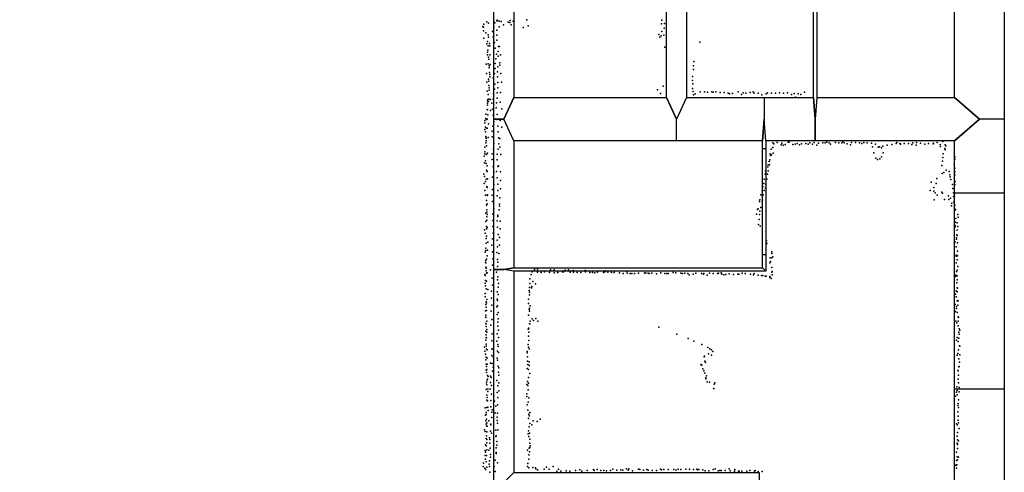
# Model space of a CAD drawing. Extents: x -16507 to -4451, y -8783 to 31162.
# Tile 9 of 11: x -10590 to -4673, y 23584 to 26302. Entities that reach past the tile are written whole.
import ezdxf

# ---------------------------------------------------------------- set-up
doc = ezdxf.new("R2010")
doc.units = 0
for name, color, linetype in [('DOORS', 7, 'continuous'), ('P', 9, 'continuous'), ('ROOMS', 1, 'continuous'), ('WALLS', 3, 'continuous'), ('WINDOWS', 6, 'continuous')]:
    doc.layers.add(name, color=color, linetype=linetype)

msp = doc.modelspace()

# ---------------------------------------------------------------- linework, layer by layer
at = {"layer": 'DOORS'}
msp.add_lwpolyline([(-6106.09, 25529.2), (-6106.09, 24889.2), (-6126.09, 24889.2), (-6126.09, 25529.2), (-6106.09, 25529.2)], dxfattribs=at)
at = {"layer": 'P'}
for p in [(-7800, 26275), (-7783, 26290), (-7772, 26282), (-7741, 26294), (-7735, 26283), (-7722, 26296), (-7720, 26299), (-7718, 26298), (-7708, 26294), (-7696, 26292), (-7683, 26272), (-7655, 26288), (-7645, 26285), (-7643, 26298), (-7637, 26272), (-7625, 26294), (-7541, 26302), (-6733, 26278), (-6730, 26300), (-6715, 26280), (-7807, 26262), (-7803, 26236), (-7802, 26257), (-7789, 26224), (-7748, 26232), (-7741, 26257), (-7722, 26239), (-7708, 26259), (-7565, 26256), (-7533, 26266), (-6749, 26213), (-6731, 26231), (-6717, 26251), (-7800, 26192), (-7783, 26158), (-7778, 26171), (-7775, 26211), (-7773, 26197), (-7766, 26159), (-7745, 26200), (-7736, 26165), (-7723, 26179), (-7722, 26210), (-6742, 26198), (-6735, 26205), (-6718, 26210), (-6502, 26168), (-7778, 26108), (-7776, 26119), (-7775, 26145), (-7764, 26146), (-7733, 26131), (-7724, 26095), (-7715, 26112), (-7713, 26142), (-7707, 26142), (-6713, 26137), (-7787, 26036), (-7778, 26092), (-7775, 26038), (-7773, 26078), (-7771, 26066), (-7764, 26092), (-7763, 26034), (-7733, 26040), (-7729, 26068), (-7715, 26083), (-7704, 26043), (-7701, 26092), (-6539, 26051), (-7785, 25979), (-7769, 26025), (-7768, 26013), (-7767, 25986), (-7737, 25980), (-7733, 26009), (-7718, 25990), (-7716, 26020), (-7704, 26030), (-7698, 25980), (-6541, 26025), (-6541, 26003), (-7783, 25927), (-7773, 25946), (-7771, 25933), (-7765, 25959), (-7764, 25973), (-7744, 25953), (-7735, 25916), (-7719, 25959), (-7716, 25926), (-7695, 25928), (-6547, 25961), (-6546, 25938), (-6545, 25917), (-7780, 25874), (-7771, 25907), (-7769, 25893), (-7769, 25880), (-7743, 25857), (-7737, 25886), (-7720, 25864), (-7716, 25894), (-7700, 25865), (-6757, 25882), (-6739, 25860), (-6723, 25904), (-6546, 25890), (-6542, 25872), (-6530, 25858), (-6500, 25870), (-6475, 25869), (-6457, 25867), (-6431, 25869), (-6423, 25868), (-6406, 25870), (-6381, 25865), (-6356, 25865), (-6332, 25862), (-6324, 25858), (-6307, 25860), (-6273, 25869), (-6242, 25864), (-6226, 25861), (-6200, 25865), (-6182, 25870), (-6176, 25861), (-6152, 25861), (-6104, 25857), (-6095, 25863), (-6071, 25862), (-6048, 25862), (-6023, 25863), (-5999, 25862), (-5975, 25864), (-5936, 25859), (-5912, 25857), (-5873, 25868), (-7779, 25800), (-7778, 25814), (-7776, 25823), (-7775, 25854), (-7772, 25810), (-7771, 25826), (-7762, 25823), (-7753, 25800), (-7744, 25825), (-7724, 25802), (-7720, 25831), (-7703, 25806), (-6541, 25851), (-6252, 25854), (-6129, 25852), (-5952, 25854), (-5928, 25837), (-5896, 25854), (-7781, 25763), (-7779, 25788), (-7779, 25761), (-7761, 25756), (-7748, 25765), (-7727, 25772), (-7692, 25766), (-7794, 25696), (-7794, 25683), (-7789, 25709), (-7788, 25735), (-7785, 25702), (-7781, 25704), (-7777, 25730), (-7744, 25729), (-7740, 25691), (-7723, 25702), (-7720, 25733), (-7703, 25697), (-7794, 25643), (-7791, 25656), (-7791, 25629), (-7784, 25650), (-7780, 25651), (-7772, 25676), (-7750, 25633), (-7747, 25663), (-7716, 25662), (-7715, 25629), (-7692, 25656), (-7789, 25601), (-7789, 25562), (-7787, 25593), (-7787, 25589), (-7787, 25575), (-7775, 25595), (-7750, 25599), (-7712, 25592), (-7704, 25589), (-6064, 25563), (-6038, 25564), (-5971, 25566), (-5965, 25567), (-5841, 25563), (-5815, 25564), (-5789, 25561), (-5764, 25563), (-5749, 25563), (-5739, 25567), (-5726, 25562), (-5688, 25565), (-5668, 25563), (-5650, 25563), (-5643, 25570), (-5636, 25562), (-5592, 25564), (-5567, 25564), (-5542, 25562), (-5516, 25565), (-5497, 25562), (-5471, 25561), (-5319, 25564), (-5223, 25563), (-5201, 25565), (-5176, 25561), (-5098, 25561), (-5076, 25565), (-5042, 25571), (-7794, 25536), (-7794, 25509), (-7784, 25545), (-7743, 25525), (-7741, 25558), (-7715, 25525), (-7711, 25556), (-7704, 25536), (-6074, 25525), (-6064, 25534), (-6057, 25557), (-6013, 25550), (-6010, 25560), (-6001, 25549), (-5989, 25553), (-5943, 25552), (-5930, 25555), (-5918, 25559), (-5903, 25550), (-5891, 25556), (-5865, 25559), (-5852, 25555), (-5826, 25554), (-5800, 25549), (-5718, 25555), (-5617, 25556), (-5597, 25551), (-5528, 25558), (-5464, 25539), (-5457, 25502), (-5447, 25555), (-5430, 25536), (-5423, 25539), (-5411, 25533), (-5403, 25542), (-5401, 25503), (-5376, 25548), (-5349, 25553), (-5322, 25558), (-5301, 25559), (-5296, 25554), (-5274, 25559), (-5248, 25559), (-5229, 25552), (-5202, 25549), (-5151, 25555), (-5129, 25558), (-5101, 25557), (-5058, 25553), (-5056, 25540), (-5031, 25529), (-5029, 25551), (-5028, 25520), (-5024, 25545), (-7798, 25482), (-7797, 25442), (-7795, 25496), (-7790, 25454), (-7784, 25493), (-7779, 25500), (-7751, 25497), (-7750, 25462), (-7721, 25461), (-7720, 25495), (-7698, 25492), (-6085, 25451), (-6082, 25461), (-6079, 25496), (-6077, 25486), (-6071, 25490), (-6062, 25501), (-5445, 25470), (-5434, 25462), (-5420, 25467), (-5411, 25479), (-5044, 25453), (-5042, 25474), (-5040, 25496), (-4970, 25479), (-4970, 25464), (-7787, 25438), (-7785, 25398), (-7782, 25392), (-7781, 25425), (-7780, 25390), (-7744, 25421), (-7741, 25384), (-7724, 25391), (-7717, 25421), (-7712, 25424), (-7700, 25388), (-6107, 25393), (-6093, 25418), (-6091, 25431), (-6091, 25395), (-6084, 25430), (-5049, 25427), (-5036, 25384), (-5022, 25398), (-5005, 25390), (-4974, 25431), (-4970, 25410), (-4970, 25388), (-7800, 25374), (-7797, 25360), (-7790, 25330), (-7787, 25344), (-7779, 25346), (-7749, 25356), (-7720, 25353), (-7701, 25337), (-6115, 25344), (-6109, 25376), (-6099, 25345), (-6096, 25374), (-5113, 25327), (-5078, 25349), (-5046, 25379), (-5000, 25371), (-4999, 25358), (-4995, 25342), (-4971, 25371), (-4968, 25330), (-7798, 25319), (-7795, 25277), (-7782, 25301), (-7781, 25294), (-7748, 25283), (-7741, 25313), (-7716, 25314), (-7716, 25277), (-7701, 25287), (-6127, 25275), (-6124, 25298), (-6118, 25318), (-6115, 25277), (-6108, 25290), (-6106, 25314), (-5118, 25277), (-5097, 25294), (-5096, 25272), (-5082, 25319), (-5048, 25266), (-4984, 25312), (-4983, 25288), (-4971, 25312), (-7791, 25248), (-7784, 25217), (-7780, 25246), (-7778, 25250), (-7751, 25249), (-7748, 25210), (-7721, 25244), (-7705, 25232), (-6143, 25210), (-6141, 25221), (-6135, 25251), (-6127, 25207), (-6125, 25219), (-6122, 25251), (-5095, 25221), (-5089, 25262), (-5077, 25248), (-5044, 25261), (-5032, 25222), (-5009, 25244), (-5006, 25223), (-4997, 25230), (-4979, 25262), (-4978, 25241), (-4977, 25209), (-4973, 25243), (-4970, 25258), (-7784, 25189), (-7783, 25147), (-7782, 25161), (-7780, 25197), (-7740, 25166), (-7709, 25160), (-7706, 25195), (-7706, 25183), (-6156, 25162), (-6152, 25166), (-6141, 25152), (-6135, 25174), (-4991, 25184), (-4988, 25201), (-4971, 25165), (-4971, 25157), (-4970, 25188), (-4966, 25163), (-7789, 25091), (-7788, 25140), (-7782, 25118), (-7782, 25099), (-7781, 25132), (-7747, 25135), (-7747, 25097), (-7720, 25094), (-7717, 25129), (-7717, 25121), (-7702, 25093), (-6161, 25134), (-6145, 25103), (-6144, 25133), (-4967, 25087), (-4965, 25108), (-4953, 25133), (-4951, 25117), (-7796, 25040), (-7784, 25061), (-7784, 25047), (-7780, 25054), (-7747, 25060), (-7719, 25056), (-7702, 25046), (-6150, 25073), (-6140, 25063), (-4969, 25066), (-4969, 25058), (-4956, 25083), (-4956, 25039), (-4953, 25060), (-7792, 25020), (-7786, 24989), (-7785, 25003), (-7749, 24986), (-7745, 25020), (-7720, 24979), (-7714, 25013), (-7707, 24995), (-6101, 24975), (-4968, 24969), (-4961, 24992), (-4961, 24985), (-4959, 25010), (-4956, 25007), (-7789, 24916), (-7788, 24930), (-7787, 24960), (-7778, 24918), (-7776, 24967), (-7753, 24949), (-7719, 24939), (-7706, 24949), (-6100, 24958), (-4962, 24938), (-4955, 24911), (-4954, 24962), (-7792, 24905), (-7789, 24856), (-7785, 24864), (-7781, 24883), (-7749, 24908), (-7746, 24866), (-7722, 24904), (-7719, 24861), (-7711, 24897), (-6079, 24872), (-6070, 24907), (-6069, 24897), (-6069, 24872), (-6064, 24877), (-4962, 24887), (-4962, 24882), (-4957, 24860), (-4954, 24884), (-7790, 24844), (-7789, 24841), (-7789, 24815), (-7787, 24810), (-7786, 24793), (-7760, 24799), (-7749, 24828), (-7719, 24800), (-7718, 24819), (-7717, 24845), (-7496, 24801), (-7478, 24803), (-7399, 24799), (-7377, 24800), (-7311, 24798), (-7292, 24799), (-7264, 24795), (-7191, 24796), (-7165, 24792), (-7070, 24794), (-6082, 24841), (-6078, 24850), (-6069, 24814), (-4962, 24842), (-4956, 24797), (-4953, 24820), (-7794, 24771), (-7792, 24766), (-7791, 24735), (-7785, 24779), (-7785, 24732), (-7780, 24781), (-7750, 24749), (-7724, 24785), (-7719, 24739), (-7716, 24758), (-7523, 24745), (-7515, 24771), (-7509, 24787), (-7478, 24785), (-7456, 24784), (-7436, 24787), (-7406, 24783), (-7378, 24782), (-7358, 24783), (-7355, 24784), (-7328, 24787), (-7321, 24788), (-7281, 24785), (-7261, 24785), (-7239, 24784), (-7217, 24783), (-7190, 24787), (-7163, 24783), (-7147, 24783), (-7134, 24782), (-7117, 24785), (-7081, 24783), (-7074, 24788), (-7055, 24786), (-7033, 24783), (-7018, 24784), (-6986, 24781), (-6964, 24778), (-6942, 24789), (-6940, 24780), (-6922, 24778), (-6911, 24778), (-6895, 24778), (-6871, 24779), (-6835, 24779), (-6826, 24781), (-6813, 24780), (-6806, 24777), (-6790, 24780), (-6763, 24776), (-6737, 24781), (-6712, 24778), (-6700, 24777), (-6692, 24778), (-6662, 24784), (-6647, 24781), (-6617, 24779), (-6607, 24777), (-6592, 24779), (-6574, 24778), (-6566, 24770), (-6542, 24773), (-6526, 24780), (-6492, 24777), (-6481, 24774), (-6478, 24778), (-6459, 24768), (-6445, 24779), (-6422, 24777), (-6396, 24778), (-6391, 24780), (-6374, 24781), (-6371, 24773), (-6358, 24769), (-6346, 24772), (-6327, 24776), (-6300, 24772), (-6274, 24774), (-6269, 24773), (-6248, 24779), (-6230, 24777), (-6197, 24773), (-6180, 24770), (-6176, 24778), (-6152, 24768), (-6132, 24766), (-6124, 24765), (-6110, 24761), (-6104, 24762), (-6081, 24760), (-6081, 24754), (-6074, 24748), (-6069, 24786), (-6068, 24770), (-6067, 24790), (-4966, 24759), (-4964, 24768), (-4960, 24790), (-4957, 24740), (-4956, 24763), (-7793, 24720), (-7790, 24703), (-7787, 24686), (-7777, 24681), (-7748, 24707), (-7715, 24695), (-7712, 24718), (-7527, 24675), (-7525, 24693), (-7523, 24718), (-7513, 24692), (-7512, 24700), (-7506, 24730), (-7489, 24715), (-4962, 24673), (-4959, 24722), (-4957, 24692), (-4954, 24689), (-7792, 24657), (-7792, 24637), (-7783, 24621), (-7755, 24672), (-7754, 24630), (-7721, 24623), (-7720, 24667), (-7719, 24615), (-7715, 24652), (-7531, 24623), (-7526, 24666), (-7525, 24649), (-4966, 24654), (-4962, 24638), (-4957, 24667), (-4957, 24614), (-7789, 24592), (-7787, 24575), (-7786, 24607), (-7785, 24602), (-7784, 24556), (-7753, 24588), (-7723, 24578), (-7718, 24583), (-7532, 24597), (-7527, 24562), (-7526, 24569), (-7522, 24583), (-4969, 24592), (-4961, 24579), (-4960, 24567), (-4953, 24587), (-4950, 24613), (-7791, 24553), (-7789, 24515), (-7789, 24514), (-7788, 24527), (-7757, 24551), (-7752, 24502), (-7721, 24532), (-7715, 24544), (-7714, 24505), (-7532, 24528), (-7525, 24552), (-7510, 24506), (-7488, 24508), (-4966, 24550), (-4956, 24544), (-4950, 24517), (-4949, 24514), (-7789, 24478), (-7787, 24476), (-7786, 24460), (-7783, 24492), (-7782, 24442), (-7759, 24467), (-7717, 24486), (-7716, 24461), (-7712, 24437), (-7533, 24443), (-7529, 24450), (-7526, 24475), (-7523, 24475), (-7522, 24491), (-7501, 24495), (-7476, 24491), (-6749, 24455), (-4964, 24491), (-4959, 24482), (-4951, 24492), (-4950, 24463), (-4945, 24445), (-4941, 24438), (-7788, 24432), (-7788, 24377), (-7786, 24409), (-7786, 24393), (-7784, 24391), (-7783, 24425), (-7751, 24415), (-7720, 24415), (-7713, 24394), (-7532, 24402), (-7530, 24425), (-6640, 24414), (-6573, 24387), (-4961, 24378), (-4956, 24394), (-4947, 24390), (-4946, 24426), (-4945, 24414), (-7797, 24335), (-7787, 24353), (-7787, 24342), (-7784, 24324), (-7781, 24320), (-7753, 24373), (-7753, 24325), (-7745, 24322), (-7723, 24371), (-7716, 24352), (-7715, 24340), (-7533, 24352), (-7531, 24335), (-7530, 24376), (-7528, 24325), (-6538, 24371), (-6491, 24352), (-6455, 24333), (-6443, 24326), (-6432, 24319), (-4950, 24370), (-4949, 24320), (-4942, 24344), (-4940, 24341), (-7794, 24311), (-7791, 24293), (-7788, 24260), (-7786, 24275), (-7781, 24270), (-7753, 24286), (-7745, 24278), (-7720, 24269), (-7719, 24312), (-7712, 24303), (-7540, 24310), (-7539, 24302), (-7538, 24277), (-6476, 24278), (-6475, 24282), (-6450, 24296), (-6432, 24288), (-6425, 24310), (-4956, 24287), (-4952, 24298), (-4946, 24265), (-4941, 24290), (-7787, 24233), (-7785, 24219), (-7783, 24201), (-7780, 24234), (-7760, 24239), (-7751, 24237), (-7744, 24216), (-7718, 24258), (-7714, 24221), (-7711, 24212), (-7539, 24207), (-7537, 24252), (-7536, 24231), (-7532, 24202), (-7527, 24247), (-7527, 24226), (-6497, 24232), (-6491, 24227), (-6485, 24205), (-6472, 24252), (-6468, 24244), (-4947, 24217), (-4944, 24220), (-4943, 24245), (-7786, 24197), (-7784, 24183), (-7779, 24165), (-7778, 24143), (-7774, 24159), (-7760, 24162), (-7756, 24153), (-7748, 24191), (-7712, 24185), (-7711, 24168), (-7532, 24153), (-7523, 24178), (-6478, 24194), (-6473, 24180), (-6467, 24152), (-6466, 24145), (-6462, 24163), (-4952, 24195), (-4950, 24193), (-4950, 24144), (-4948, 24167), (-7784, 24122), (-7783, 24133), (-7783, 24109), (-7776, 24085), (-7762, 24084), (-7760, 24124), (-7755, 24106), (-7723, 24136), (-7717, 24104), (-7711, 24121), (-7541, 24112), (-7538, 24129), (-7536, 24105), (-7532, 24119), (-6459, 24128), (-6445, 24125), (-6418, 24088), (-6416, 24114), (-6412, 24121), (-4958, 24098), (-4949, 24121), (-4945, 24093), (-7786, 24081), (-7782, 24047), (-7781, 24034), (-7777, 24069), (-7754, 24054), (-7741, 24044), (-7720, 24063), (-7717, 24033), (-7711, 24073), (-7543, 24039), (-7542, 24055), (-7534, 24080), (-7529, 24030), (-4966, 24042), (-4960, 24065), (-4957, 24049), (-4956, 24075), (-4945, 24067), (-7792, 23970), (-7782, 24016), (-7782, 23973), (-7779, 24013), (-7776, 23974), (-7759, 24014), (-7758, 23977), (-7742, 23998), (-7736, 24011), (-7729, 23981), (-7719, 23989), (-7539, 23988), (-7533, 24005), (-4952, 23985), (-4950, 23996), (-4949, 23972), (-4948, 24019), (-7790, 23926), (-7787, 23931), (-7786, 23942), (-7775, 23954), (-7753, 23945), (-7752, 23912), (-7750, 23958), (-7733, 23940), (-7720, 23915), (-7719, 23939), (-7535, 23957), (-7532, 23906), (-7529, 23932), (-7528, 23923), (-7524, 23943), (-4952, 23946), (-4950, 23921), (-7789, 23892), (-7787, 23872), (-7785, 23903), (-7785, 23861), (-7782, 23881), (-7780, 23860), (-7770, 23893), (-7759, 23868), (-7758, 23872), (-7721, 23894), (-7719, 23879), (-7528, 23857), (-7524, 23877), (-7512, 23868), (-7503, 23893), (-7480, 23888), (-7461, 23902), (-4960, 23875), (-4955, 23869), (-4951, 23897), (-4949, 23881), (-4945, 23846), (-7796, 23838), (-7792, 23828), (-7787, 23787), (-7785, 23803), (-7783, 23827), (-7766, 23791), (-7761, 23831), (-7755, 23819), (-7729, 23799), (-7728, 23836), (-7727, 23802), (-7716, 23839), (-7534, 23814), (-7531, 23832), (-7530, 23798), (-7526, 23819), (-4956, 23801), (-4955, 23823), (-7791, 23748), (-7786, 23743), (-7783, 23781), (-7783, 23761), (-7765, 23781), (-7764, 23758), (-7762, 23729), (-7726, 23731), (-7723, 23769), (-7722, 23747), (-7528, 23728), (-7524, 23783), (-7524, 23758), (-7523, 23732), (-7521, 23742), (-4956, 23758), (-4955, 23751), (-4954, 23778), (-4949, 23772), (-7793, 23685), (-7792, 23714), (-7790, 23705), (-7785, 23685), (-7782, 23719), (-7771, 23716), (-7761, 23691), (-7760, 23675), (-7727, 23702), (-7727, 23696), (-7537, 23717), (-7529, 23688), (-7525, 23707), (-4960, 23704), (-4956, 23677), (-4955, 23726), (-4949, 23675), (-7805, 23619), (-7803, 23639), (-7794, 23608), (-7790, 23663), (-7787, 23647), (-7783, 23615), (-7768, 23632), (-7767, 23652), (-7767, 23618), (-7738, 23618), (-7732, 23656), (-7719, 23640), (-7537, 23618), (-7535, 23636), (-7530, 23662), (-7530, 23610), (-7505, 23612), (-7490, 23610), (-7423, 23614), (-7383, 23618), (-4965, 23625), (-4963, 23628), (-4961, 23654), (-4961, 23609), (-4958, 23629), (-4954, 23658), (-7791, 23600), (-7765, 23585), (-7732, 23588), (-7488, 23604), (-7477, 23599), (-7437, 23602), (-7407, 23603), (-7362, 23591), (-7351, 23603), (-7337, 23590), (-7306, 23592), (-7284, 23591), (-7250, 23594), (-7223, 23599), (-7211, 23591), (-7180, 23594), (-7142, 23600), (-7138, 23595), (-7120, 23601), (-7098, 23594), (-7080, 23594), (-7064, 23593), (-7040, 23595), (-7025, 23603), (-7001, 23596), (-6977, 23599), (-6965, 23596), (-6943, 23604), (-6934, 23596), (-6929, 23604), (-6907, 23593), (-6871, 23602), (-6862, 23600), (-6841, 23597), (-6820, 23600), (-6812, 23597), (-6789, 23595), (-6762, 23595), (-6738, 23603), (-6732, 23599), (-6718, 23600), (-6692, 23601), (-6659, 23601), (-6645, 23597), (-6633, 23603), (-6617, 23601), (-6586, 23602), (-6564, 23603), (-6540, 23600), (-6521, 23602), (-6517, 23599), (-6508, 23600), (-6484, 23599), (-6471, 23592), (-6448, 23593), (-6422, 23600), (-6411, 23604), (-6392, 23592), (-6382, 23594), (-6374, 23595), (-6350, 23594), (-6326, 23604), (-6321, 23592), (-6294, 23591), (-6292, 23600), (-6271, 23590), (-6266, 23591), (-6251, 23591), (-6219, 23591), (-6202, 23594), (-6174, 23591), (-6169, 23595), (-6152, 23589), (-6128, 23588)]:
    msp.add_point(p, dxfattribs=at)
at = {"layer": 'ROOMS'}
for points in [[(-7620.66, 25835.3), (-6702.75, 25835.3), (-6702.75, 27230.2), (-6702.75, 28669.4), (-7620.66, 28669.4), (-7620.66, 27592.4), (-7620.66, 25835.3)], [(-7735.54, 17755.7), (-7735.54, 21900.6), (-7735.54, 22167.1), (-7740.66, 22167.1), (-7740.66, 23522.4), (-7740.66, 24802.2), (-7740.66, 25705.3), (-7740.66, 27472.4), (-8724.72, 27472.4), (-8664.72, 27468.2), (-8664.72, 27230.2), (-16206.7, 27230.2), (-16206.7, -3761.03)], [(-6116.09, 25835.3), (-5820.03, 25835.3), (-5820.03, 27220.2), (-6582.75, 27220.2), (-6582.75, 25835.3), (-6116.09, 25835.3)], [(-4972.77, 25835.3), (-4972.77, 27220.2), (-5800.03, 27220.2), (-5800.03, 25835.3), (-4972.77, 25835.3)], [(-6642.75, 25575.3), (-7620.66, 25575.3), (-7620.66, 24812.2), (-6126.09, 24812.2), (-6126.09, 25575.3), (-6642.75, 25575.3)], [(-4972.77, 22092.8), (-4972.77, 25575.3), (-5810.03, 25575.3), (-6106.09, 25575.3), (-6106.09, 24792.2), (-7620.66, 24792.2), (-7620.66, 23582.4), (-6146.37, 23582.4), (-6146.37, 22092.8), (-6028.71, 22092.8), (-4972.77, 22092.8)]]:
    msp.add_lwpolyline(points, dxfattribs=at)
at = {"layer": 'WALLS'}
for points in [[(-7620.66, 27592.4), (-7620.66, 25835.3), (-7680.66, 25705.3), (-7740.66, 25705.3), (-7740.66, 27472.4), (-7680.66, 27532.4)], [(-6582.75, 27220.2), (-6582.75, 25835.3), (-6642.75, 25705.3), (-6702.75, 25835.3), (-6702.75, 27230.2), (-6642.75, 27230.2)], [(-5800.03, 27220.2), (-5800.03, 25835.3), (-5810.03, 25705.3), (-5820.03, 25835.3), (-5820.03, 27220.2), (-5810.03, 27230.2)], [(-4672.77, 27230.2), (-4672.77, 25705.3), (-4822.77, 25705.3), (-4972.77, 25835.3), (-4972.77, 27220.2), (-4822.77, 27230.2)], [(-6642.75, 25575.3), (-7620.66, 25575.3), (-7680.66, 25705.3), (-7620.66, 25835.3), (-6702.75, 25835.3), (-6642.75, 25705.3)], [(-6582.75, 25835.3), (-6116.09, 25835.3), (-6116.09, 25705.3), (-6126.09, 25575.3), (-6642.75, 25575.3), (-6642.75, 25705.3)], [(-6116.09, 25835.3), (-5820.03, 25835.3), (-5810.03, 25705.3), (-5810.03, 25575.3), (-6106.09, 25575.3), (-6116.09, 25705.3)], [(-5800.03, 25835.3), (-4972.77, 25835.3), (-4822.77, 25705.3), (-4972.77, 25575.3), (-5810.03, 25575.3), (-5810.03, 25705.3)], [(-7620.66, 25575.3), (-7620.66, 24812.2), (-7680.66, 24802.2), (-7740.66, 24802.2), (-7740.66, 25705.3), (-7680.66, 25705.3)], [(-6106.09, 25575.3), (-6106.09, 24792.2), (-6116.09, 24802.2), (-6126.09, 24812.2), (-6126.09, 25575.3), (-6116.09, 25705.3)], [(-4672.77, 25705.3), (-4672.77, 22032.8), (-4822.77, 22032.8), (-4972.77, 22092.8), (-4972.77, 25575.3), (-4822.77, 25705.3)], [(-7620.66, 24792.2), (-7620.66, 23582.4), (-7680.66, 23522.4), (-7740.66, 23522.4), (-7740.66, 24802.2), (-7680.66, 24802.2)], [(-6106.09, 24792.2), (-7620.66, 24792.2), (-7680.66, 24802.2), (-7620.66, 24812.2), (-6126.09, 24812.2), (-6116.09, 24802.2)]]:
    msp.add_lwpolyline(points, dxfattribs=at)
at = {"layer": 'WINDOWS'}
msp.add_lwpolyline([(-4672.77, 25262.3), (-4672.77, 24082.3), (-4972.77, 24082.3), (-4972.77, 25262.3), (-4672.77, 25262.3)], dxfattribs=at)

doc.saveas('drawing.dxf')
